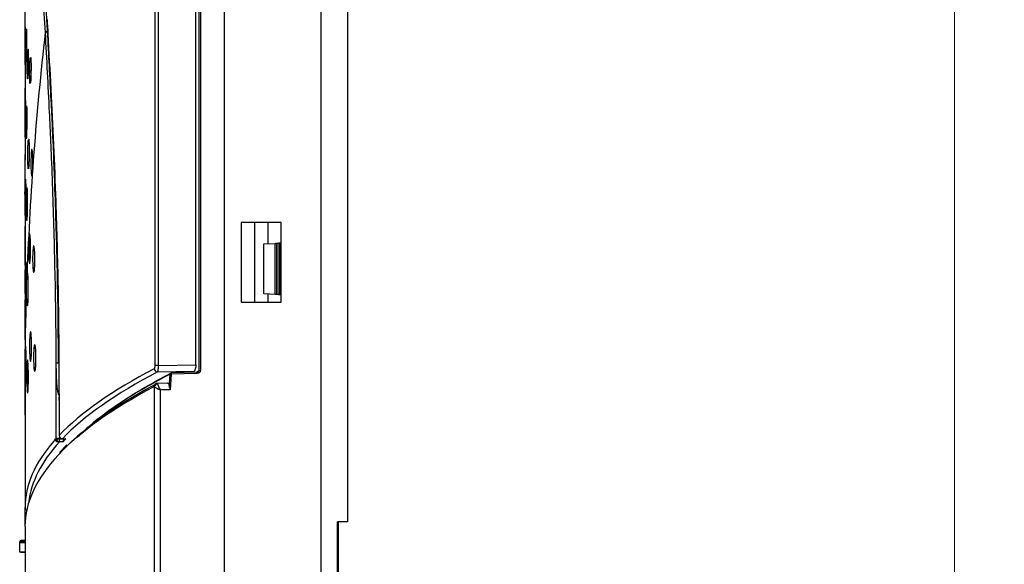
# Model space of a CAD drawing. Header units: millimetres. Extents: x 25 to 1935, y 715 to 2336.
# Tile 61 of 252: x 445 to 474, y 1004 to 1020. Entities that reach past the tile are written whole.
import ezdxf

# ---------------------------------------------------------------- set-up
doc = ezdxf.new("R2010")
doc.units = ezdxf.units.MM
doc.header["$LTSCALE"] = 2
doc.layers.get('0').update_dxf_attribs({"color": 2})
doc.styles.add('FS2312', font='simsun.ttf', dxfattribs={"width": 0.8})
doc.dimstyles.new('STANDARD$0', dxfattribs={"dimtxt": 3.5, "dimasz": 3, "dimexe": 1.5, "dimexo": 0.5, "dimgap": 1.5, "dimtad": 1, "dimdec": 1, "dimlfac": 5, "dimdsep": 46, "dimtxsty": 'FS2312', "dimblk1": 'OPEN', "dimblk2": 'OPEN', "dimsah": 1, "dimcen": 0, "dimclrd": 4, "dimclre": 4, "dimclrt": 4, "dimadec": 0, "dimazin": 0, "dimtfac": 1, "dimtdec": 1, "dimtmove": 1, "dimatfit": 0, "dimldrblk": 'OPEN', "dimfxl": 1, "dimtolj": 1, "dimtzin": 0, "dimlwd": 18, "dimlwe": 18, "dimarcsym": 1})

# ---------------------------------------------------------------- blocks, each defined once
blk = doc.blocks.new('_OPEN')
at = {"color": 0}
for p, q in [((-0.966, 0.259), (0, 0)), ((0, 0), (-1, 0)), ((0, 0), (-0.966, -0.259))]:
    blk.add_line(p, q, dxfattribs=at)
blk = doc.blocks.new('*D40')
at = {"color": 4, "lineweight": 18, "transparency": 16777216}
for p, q in [((455.156, 1038.811), (474.307, 1038.811)), ((472.807, 1035.811), (472.807, 871.811)), ((455.156, 868.811), (474.307, 868.811))]:
    blk.add_line(p, q, dxfattribs=at)
at = {"layer": 'Defpoints', "color": 0, "transparency": 16777216}
for p in [(454.656, 1038.811), (454.656, 868.811), (472.807, 868.811)]:
    blk.add_point(p, dxfattribs=at)
at = {"color": 4, "lineweight": 18, "transparency": 16777216, "xscale": 3, "yscale": 3, "zscale": 3}
for p, rotation in [((472.807, 1038.811), 90), ((472.807, 868.811), 270)]:
    blk.add_blockref('_OPEN', p, dxfattribs=dict(at, rotation=rotation))
at = {"color": 4, "transparency": 16777216, "insert": (469.557, 953.811), "char_height": 3.5, "attachment_point": 5, "rotation": 90, "style": 'FS2312'}
blk.add_mtext('\\A1;850', dxfattribs=at)

msp = doc.modelspace()

# ---------------------------------------------------------------- linework, layer by layer
at = {"color": 2, "linetype": 'Continuous', "lineweight": 30}
for p, q in [((450.856, 866.78), (450.856, 1040.841)), ((450.095, 1009.759), (450.095, 1040.778)), ((450.129, 1040.778), (450.129, 1009.759)), ((449.994, 1009.927), (449.994, 1036.791)), ((448.774, 1009.91), (448.774, 1036.188)), ((448.86, 1036.183), (448.86, 1009.91)), ((453.756, 1023.477), (453.756, 1000.911)), ((454.556, 1022.811), (454.556, 1005.211)), ((445.535, 1020.072), (445.534, 1020.065)), ((445.534, 1020.065), (445.535, 1020.054)), ((445.536, 1020.059), (445.535, 1020.054)), ((444.856, 1017.075), (444.856, 1018.02)), ((444.856, 1015.058), (444.856, 1016.082)), ((452.556, 1014.211), (451.356, 1014.211)), ((451.356, 1014.211), (451.356, 1011.811)), ((451.756, 1014.211), (451.756, 1011.811)), ((452.156, 1014.211), (452.156, 1013.567)), ((452.556, 1011.811), (452.556, 1014.211)), ((444.856, 1013.999), (444.857, 1014.091)), ((444.856, 1012.92), (444.856, 1013.999)), ((452.036, 1013.561), (452.378, 1013.579)), ((452.378, 1012.043), (452.378, 1013.579)), ((452.425, 1013.581), (452.425, 1012.041)), ((452.428, 1013.581), (452.425, 1013.581)), ((452.428, 1012.04), (452.428, 1013.581)), ((452.542, 1013.587), (452.488, 1013.585)), ((452.488, 1013.585), (452.488, 1012.037)), ((452.542, 1012.034), (452.542, 1013.587)), ((452.036, 1012.061), (452.036, 1013.561)), ((444.923, 1012.69), (444.927, 1012.691)), ((444.856, 1011.814), (444.857, 1011.88)), ((444.856, 1010.702), (444.856, 1011.814)), ((451.356, 1011.811), (452.556, 1011.811)), ((452.378, 1012.043), (452.036, 1012.061)), ((452.156, 1012.055), (452.156, 1011.811)), ((452.425, 1012.041), (452.428, 1012.04)), ((452.542, 1012.034), (452.488, 1012.037)), ((448.86, 1009.91), (448.774, 1009.91)), ((449.935, 1009.729), (448.84, 1009.712)), ((448.86, 1009.91), (449.994, 1009.927)), ((450.006, 1009.711), (450.095, 1009.759)), ((450.095, 1009.759), (450.129, 1009.759)), ((444.856, 1008.445), (444.856, 1009.573)), ((449.254, 1009.646), (449.225, 1009.18)), ((450.038, 1009.672), (449.254, 1009.646)), ((450.04, 1009.712), (449.256, 1009.686)), ((448.753, 898.36), (448.753, 1009.262)), ((449.143, 1009.378), (448.831, 1009.37)), ((449.225, 1009.18), (448.925, 1009.173)), ((448.925, 1009.173), (448.925, 898.449)), ((444.856, 1008.445), (444.856, 1005.642)), ((445.883, 1007.805), (445.881, 1007.805)), ((445.894, 1007.759), (445.894, 1007.712)), ((445.894, 1007.712), (445.946, 1007.712)), ((445.981, 1007.707), (445.977, 1007.705)), ((445.998, 1007.613), (446.079, 1007.703)), ((446.079, 1007.703), (446.076, 1007.703)), ((446.119, 1007.518), (445.889, 1007.289)), ((444.856, 1005.094), (444.856, 1005.642)), ((444.856, 1005.086), (444.856, 1005.094)), ((444.856, 1005.09), (444.856, 1005.094)), ((444.856, 1005.086), (444.856, 1005.084)), ((444.856, 1005.072), (444.856, 1005.086)), ((444.856, 1005.072), (444.856, 1000.353)), ((454.276, 1005.211), (454.256, 1005.211)), ((454.256, 1002.211), (454.256, 1005.211)), ((454.276, 1005.197), (454.256, 1005.197)), ((454.276, 1005.197), (454.276, 1005.211)), ((454.556, 1005.211), (454.276, 1005.211)), ((454.276, 1005.197), (454.276, 1001.211)), ((444.696, 1004.591), (444.696, 1004.611)), ((444.696, 1004.291), (444.696, 1004.591)), ((444.696, 1004.591), (444.856, 1004.591)), ((444.856, 1004.291), (444.696, 1004.291)), ((444.736, 1004.29), (444.73, 1004.291))]:
    msp.add_line(p, q, dxfattribs=at)
at = {"color": 2, "linetype": 'Continuous'}
for p, q in [((445.742, 1007.691), (445.801, 1007.627)), ((446.059, 1007.679), (445.742, 1007.691)), ((445.801, 1007.627), (446.011, 1007.627))]:
    msp.add_line(p, q, dxfattribs=at)
at = {"color": 2, "linetype": 'Continuous', "lineweight": 30, "flags": 128}
for points in [[(444.857, 1018.255), (444.857, 1018.259), (444.858, 1018.209), (444.858, 1018.097), (444.858, 1017.936), (444.858, 1017.744), (444.858, 1017.542), (444.857, 1017.354), (444.857, 1017.201), (444.856, 1017.099), (444.856, 1017.075), (444.856, 1017.075)], [(444.857, 1014.116), (444.857, 1014.118), (444.858, 1014.078), (444.858, 1013.975), (444.859, 1013.82), (444.859, 1013.632), (444.859, 1013.43), (444.858, 1013.239), (444.857, 1013.079), (444.857, 1012.969), (444.856, 1012.92), (444.856, 1012.92), (444.856, 1012.92)], [(452.378, 1013.579), (452.386, 1013.579), (452.394, 1013.58), (452.404, 1013.58), (452.414, 1013.581), (452.425, 1013.581)], [(452.428, 1013.581), (452.439, 1013.582), (452.449, 1013.583), (452.458, 1013.583), (452.467, 1013.583), (452.474, 1013.584), (452.48, 1013.584), (452.485, 1013.584), (452.488, 1013.585)], [(452.542, 1013.587), (452.547, 1013.588), (452.556, 1013.588), (452.556, 1013.588)], [(444.857, 1011.879), (444.857, 1011.879), (444.858, 1011.811), (444.859, 1011.684), (444.86, 1011.513), (444.86, 1011.316), (444.859, 1011.116), (444.859, 1010.936), (444.858, 1010.795), (444.857, 1010.709), (444.856, 1010.689), (444.856, 1010.702), (444.856, 1010.702)], [(452.425, 1012.041), (452.414, 1012.041), (452.404, 1012.042), (452.394, 1012.042), (452.386, 1012.043), (452.378, 1012.043)], [(452.488, 1012.037), (452.485, 1012.037), (452.48, 1012.038), (452.474, 1012.038), (452.467, 1012.038), (452.458, 1012.039), (452.449, 1012.039), (452.439, 1012.04), (452.428, 1012.04)], [(445.795, 1007.712), (445.795, 1008.131), (445.795, 1008.55), (445.795, 1008.97), (445.795, 1009.389), (445.795, 1009.974)], [(449.197, 1009.275), (449.201, 1009.355), (449.219, 1009.649)], [(445.878, 1008.951), (445.879, 1008.749), (445.881, 1007.805)], [(445.879, 1008.951), (445.88, 1008.782), (445.881, 1008.456), (445.882, 1008.131), (445.883, 1007.805)], [(445.981, 1007.707), (446.061, 1007.704), (446.079, 1007.703)], [(445.998, 1007.613), (445.946, 1007.613), (445.894, 1007.613)], [(444.879, 1004.614), (444.874, 1004.614), (444.814, 1004.613), (444.764, 1004.612), (444.727, 1004.612), (444.704, 1004.612), (444.696, 1004.611)], [(444.736, 1004.651), (444.743, 1004.652), (444.763, 1004.652), (444.796, 1004.652), (444.841, 1004.653), (444.856, 1004.653)], [(444.856, 1004.289), (444.841, 1004.289), (444.796, 1004.289), (444.763, 1004.29), (444.743, 1004.29), (444.736, 1004.29)]]:
    msp.add_lwpolyline(points, dxfattribs=at)
at = {"color": 2, "linetype": 'Continuous', "flags": 128}
msp.add_lwpolyline([(446.011, 1007.627), (446.038, 1007.656), (446.059, 1007.679)], dxfattribs=at)
at = {"color": 2, "linetype": 'Continuous', "lineweight": 30}
for centre, radius, start, end in [((445.524, 1019.887), 0.0598, 87.6847, 147.6834), ((446.114, 1019.976), 0.588, 182.8604, 183.4964), ((236.867, 1015.778), 207.99, 359.80201, 0.1301), ((452.246, 1006.245), 5.797, 86.9306, 87.0748), ((445.845, 1009.355), 0.622, 89.2096, 94.6742), ((448.848, 1009.815), 0.103, 182.5529, 265.2332), ((449.256, 1009.649), 0.037, 118.0476, 181.0812), ((449.428, 1012.621), 2.98, 265.9826, 266.6458), ((449.257, 1009.646), 0.04, 91.867, 117.2585), ((449.357, 1009.661), 0.105, 165.8564, 187.8902), ((450.142, 1009.686), 0.105, 165.8409, 187.8993), ((448.825, 1009.275), 0.0929, 118.6277, 184.2859), ((448.861, 1009.246), 0.11, 100.1456, 171.4602), ((448.822, 1009.279), 0.0885, 86.9957, 117.7093), ((445.881, 983.796), 23.916, 89.9674, 90.2049), ((445.897, 1007.715), 0.102, 181.9019, 268.2412), ((445.981, 1007.805), 0.1, 180.1639, 267.7969), ((445.985, 1007.809), 0.102, 181.9479, 268.1301), ((437.049, 1007.699), 8.845, 359.4457, 0.0847), ((444.955, 1005.643), 0.0984, 180.2069, 241.2656), ((444.736, 1004.611), 0.04, 90.8, 180)]:
    msp.add_arc(centre, radius, start, end, dxfattribs=at)
for centre, major_axis, ratio, start_param, end_param in [((518.856, 1005.642), (74, 0), 0.176089, 2.815975, 2.974856), ((518.856, 1005.541), (72.9, 0), 0.176327, 2.809698, 2.811505), ((518.856, 1005.544), (73.9, 0), 0.176327, 2.815975, 2.974856), ((518.856, 1005.727), (74, 0.676), 0.176074, 2.814877, 2.974995), ((518.855, 1005.825), (73.9, 0.676), 0.176313, 2.814873, 2.957158), ((448.942, 1009.173), (0.2, -0.097), 0.034394, 3.484293, 4.641868), ((448.942, 1009.173), (-0.103, 0.197), 0.06956, 0.377095, 1.53467), ((518.856, 1005.642), (74, 0), 0.176089, 2.982129, 2.988453), ((518.856, 1005.642), (74, 0), 0.176089, 2.988453, 3.141593), ((518.856, 1005.544), (73.9, 0), 0.176327, 2.982129, 3.122304), ((518.856, 1005.727), (74, 0.676), 0.176074, 2.974995, 3.139985)]:
    msp.add_ellipse(centre, major_axis=major_axis, ratio=ratio, start_param=start_param, end_param=end_param, dxfattribs=at)
for points, knots in [([(445.474, 1019.919), (445.42, 1020.676), (445.387, 1021.45), (445.346, 1022.596), (445.334, 1022.976), (445.318, 1023.537), (445.313, 1023.723), (445.304, 1024.09), (445.3, 1024.272), (445.288, 1024.811), (445.281, 1025.162), (445.27, 1025.85), (445.265, 1026.187), (445.258, 1026.849), (445.255, 1027.173), (445.251, 1027.811), (445.25, 1028.125), (445.251, 1029.049), (445.254, 1029.64), (445.264, 1030.471), (445.268, 1030.738), (445.278, 1031.251), (445.283, 1031.495), (445.297, 1031.96), (445.304, 1032.181), (445.323, 1032.608), (445.335, 1032.815), (445.374, 1033.425), (445.408, 1033.82), (445.46, 1034.241)], [0, 0, 0, 0, 0.125, 0.125, 0.1875, 0.1875, 0.21875, 0.21875, 0.25, 0.25, 0.3125, 0.3125, 0.375, 0.375, 0.4375, 0.4375, 0.5, 0.5, 0.625, 0.625, 0.6875, 0.6875, 0.75, 0.75, 0.8125, 0.8125, 0.875, 0.875, 1, 1, 1, 1]), ([(445.401, 1022.712), (445.415, 1022.283), (445.436, 1021.601), (445.475, 1020.786), (445.503, 1020.294), (445.519, 1020.058), (445.527, 1019.947)], [0, 0, 0, 0, 0.466856, 0.741718, 0.879051, 1, 1, 1, 1]), ([(444.856, 1019.776), (444.856, 1019.815), (444.856, 1019.894), (444.856, 1020.011), (444.856, 1020.126), (444.856, 1020.24), (444.856, 1020.354), (444.856, 1020.466), (444.856, 1020.539), (444.856, 1020.576)], [0, 0, 0, 0, 0.142895, 0.285752, 0.428586, 0.571414, 0.714248, 0.857105, 1, 1, 1, 1]), ([(445.518, 1020.301), (445.52, 1020.267), (445.526, 1020.188), (445.531, 1020.109), (445.535, 1020.065)], [0, 0, 0, 0, 0.436026, 1, 1, 1, 1]), ([(444.856, 1019.776), (444.856, 1019.832), (444.856, 1019.943), (444.857, 1020.055), (444.857, 1020.077), (444.857, 1020.088)], [0, 0, 0, 0, 0.333336, 0.666667, 1, 1, 1, 1]), ([(444.857, 1020.084), (444.858, 1020.081), (444.858, 1020.076), (444.858, 1019.987), (444.858, 1019.843), (444.858, 1019.658), (444.858, 1019.454), (444.857, 1019.254), (444.857, 1019.081), (444.856, 1018.975), (444.856, 1018.938), (444.856, 1018.926)], [0, 0, 0, 0, 0.099859, 0.220951, 0.342043, 0.463134, 0.584224, 0.705317, 0.826409, 0.947502, 1, 1, 1, 1]), ([(444.862, 1018.954), (444.862, 1018.961), (444.862, 1018.978), (444.861, 1019.033), (444.861, 1019.069), (444.861, 1019.158), (444.861, 1019.208), (444.861, 1019.321), (444.861, 1019.38), (444.862, 1019.504), (444.862, 1019.566), (444.863, 1019.687), (444.863, 1019.744), (444.864, 1019.849), (444.865, 1019.895), (444.866, 1019.972), (444.867, 1020.001), (444.868, 1020.021)], [0, 0, 0, 0, 0.125, 0.125, 0.25, 0.25, 0.375, 0.375, 0.5, 0.5, 0.625, 0.625, 0.75, 0.75, 0.875, 0.875, 1, 1, 1, 1]), ([(444.87, 1020.049), (444.87, 1020.049), (444.87, 1020.06), (444.871, 1020.023), (444.872, 1019.935), (444.873, 1019.792), (444.872, 1019.639), (444.872, 1019.539), (444.871, 1019.5)], [0, 0, 0, 0, 0.0068416, 0.2215641, 0.4362778, 0.650975, 0.8656577, 1, 1, 1, 1]), ([(444.886, 1019.023), (444.885, 1019.035), (444.883, 1019.059), (444.882, 1019.162), (444.882, 1019.302), (444.883, 1019.467), (444.884, 1019.637), (444.887, 1019.794), (444.89, 1019.924), (444.893, 1019.97), (444.894, 1019.994)], [0, 0, 0, 0, 0.125025, 0.25003, 0.375009, 0.499984, 0.624964, 0.749955, 0.874966, 1, 1, 1, 1]), ([(444.897, 1020.019), (444.897, 1020.019), (444.898, 1020.029), (444.9, 1019.995), (444.902, 1019.915), (444.903, 1019.785), (444.903, 1019.646), (444.902, 1019.555), (444.902, 1019.52)], [0, 0, 0, 0, 0.006894, 0.221671, 0.436415, 0.651102, 0.865749, 1, 1, 1, 1]), ([(445.527, 1019.941), (445.513, 1019.94), (445.501, 1019.937), (445.481, 1019.93), (445.475, 1019.925), (445.473, 1019.92)], [0, 0, 0, 0, 0.5, 0.5, 1, 1, 1, 1]), ([(445.795, 1009.974), (445.792, 1010.402), (445.79, 1010.829), (445.781, 1011.681), (445.774, 1012.106), (445.756, 1012.953), (445.746, 1013.375), (445.723, 1014.217), (445.71, 1014.636), (445.682, 1015.47), (445.667, 1015.885), (445.642, 1016.502), (445.633, 1016.707), (445.615, 1017.115), (445.605, 1017.317), (445.555, 1018.326), (445.511, 1019.118), (445.473, 1019.92)], [0, 0, 0, 0, 0.125, 0.125, 0.25, 0.25, 0.375, 0.375, 0.5, 0.5, 0.625, 0.625, 0.6875, 0.6875, 0.75, 0.75, 1, 1, 1, 1]), ([(445.527, 1019.941), (445.562, 1019.256), (445.611, 1018.308), (445.667, 1017.215), (445.71, 1016.268), (445.747, 1015.306), (445.777, 1014.335), (445.805, 1013.36), (445.836, 1012.099), (445.849, 1010.825), (445.853, 1010.118), (445.854, 1009.976)], [0, 0, 0, 0, 0.214148, 0.29686, 0.338241, 0.503771, 0.586439, 0.627757, 0.793233, 0.958723, 1, 1, 1, 1]), ([(445.535, 1020.072), (445.535, 1020.07), (445.535, 1020.068), (445.535, 1020.066), (445.536, 1020.064), (445.536, 1020.061), (445.536, 1020.059)], [0, 0, 0, 0, 0.00003284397, 0.00003284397, 0.00003284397, 0.00007090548, 0.00007090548, 0.00007090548, 0.00007090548]), ([(445.536, 1020.059), (445.539, 1019.998), (445.569, 1019.384), (445.631, 1018.22), (445.715, 1016.549), (445.778, 1014.984), (445.82, 1013.542), (445.852, 1012.24), (445.869, 1010.926), (445.874, 1009.83), (445.878, 1009.171), (445.879, 1008.951)], [0, 0, 0, 0, 0.0171891, 0.1718565, 0.3265037, 0.4808484, 0.5962369, 0.7116078, 0.8268581, 0.9421738, 1, 1, 1, 1]), ([(444.871, 1019.5), (444.871, 1019.438), (444.87, 1019.315), (444.868, 1019.15), (444.866, 1019.026), (444.864, 1018.957), (444.863, 1018.957), (444.863, 1018.957)], [0, 0, 0, 0, 0.214754, 0.429503, 0.64426, 0.859018, 1, 1, 1, 1]), ([(444.902, 1019.52), (444.901, 1019.464), (444.899, 1019.351), (444.896, 1019.201), (444.892, 1019.089), (444.889, 1019.026), (444.888, 1019.026), (444.887, 1019.026)], [0, 0, 0, 0, 0.214738, 0.429472, 0.644241, 0.859044, 1, 1, 1, 1]), ([(444.933, 1018.525), (444.931, 1018.536), (444.929, 1018.558), (444.926, 1018.651), (444.925, 1018.776), (444.925, 1018.924), (444.927, 1019.078), (444.931, 1019.219), (444.935, 1019.336), (444.939, 1019.378), (444.941, 1019.399)], [0, 0, 0, 0, 0.1251059, 0.2501477, 0.3751176, 0.5000497, 0.6249666, 0.7499212, 0.8749267, 1, 1, 1, 1]), ([(444.946, 1019.422), (444.946, 1019.422), (444.947, 1019.43), (444.951, 1019.4), (444.954, 1019.328), (444.956, 1019.211), (444.956, 1019.086), (444.956, 1019.004), (444.955, 1018.972)], [0, 0, 0, 0, 0.006847, 0.221759, 0.436597, 0.651311, 0.8659, 1, 1, 1, 1]), ([(444.955, 1018.972), (444.955, 1018.922), (444.953, 1018.821), (444.948, 1018.686), (444.943, 1018.585), (444.938, 1018.528), (444.936, 1018.528), (444.935, 1018.528)], [0, 0, 0, 0, 0.214648, 0.429289, 0.64404, 0.858916, 1, 1, 1, 1]), ([(445.009, 1018.381), (445.007, 1018.391), (445.002, 1018.41), (444.998, 1018.492), (444.996, 1018.604), (444.996, 1018.736), (444.998, 1018.872), (445.002, 1018.998), (445.007, 1019.101), (445.012, 1019.139), (445.014, 1019.157)], [0, 0, 0, 0, 0.125275, 0.250429, 0.375416, 0.500274, 0.625077, 0.749925, 0.87489, 1, 1, 1, 1]), ([(445.021, 1019.178), (445.021, 1019.178), (445.023, 1019.186), (445.028, 1019.158), (445.033, 1019.095), (445.037, 1018.99), (445.038, 1018.879), (445.037, 1018.806), (445.037, 1018.778)], [0, 0, 0, 0, 0.006567, 0.221725, 0.436794, 0.651619, 0.866133, 1, 1, 1, 1]), ([(445.037, 1018.778), (445.036, 1018.734), (445.035, 1018.644), (445.03, 1018.524), (445.023, 1018.434), (445.017, 1018.383), (445.013, 1018.383), (445.011, 1018.384)], [0, 0, 0, 0, 0.214437, 0.428864, 0.643509, 0.858467, 1, 1, 1, 1]), ([(444.856, 1018.02), (444.856, 1018.075), (444.856, 1018.121), (444.857, 1018.197), (444.857, 1018.225), (444.857, 1018.242)], [0, 0, 0, 0, 0.5, 0.5, 1, 1, 1, 1]), ([(444.864, 1016.774), (444.863, 1016.782), (444.863, 1016.799), (444.862, 1016.854), (444.862, 1016.889), (444.861, 1016.978), (444.861, 1017.029), (444.861, 1017.142), (444.861, 1017.201), (444.862, 1017.325), (444.862, 1017.386), (444.863, 1017.508), (444.863, 1017.565), (444.864, 1017.67), (444.865, 1017.715), (444.866, 1017.792), (444.867, 1017.822), (444.868, 1017.842)], [0, 0, 0, 0, 0.125, 0.125, 0.25, 0.25, 0.375, 0.375, 0.5, 0.5, 0.625, 0.625, 0.75, 0.75, 0.875, 0.875, 1, 1, 1, 1]), ([(444.87, 1017.87), (444.87, 1017.87), (444.871, 1017.88), (444.872, 1017.843), (444.874, 1017.756), (444.874, 1017.612), (444.874, 1017.459), (444.874, 1017.359), (444.874, 1017.321)], [0, 0, 0, 0, 0.006821, 0.221555, 0.436275, 0.650978, 0.865666, 1, 1, 1, 1]), ([(444.901, 1017.718), (444.901, 1017.718), (444.903, 1017.728), (444.905, 1017.694), (444.908, 1017.614), (444.91, 1017.484), (444.911, 1017.345), (444.91, 1017.254), (444.91, 1017.219)], [0, 0, 0, 0, 0.00681, 0.221618, 0.4364, 0.651118, 0.865767, 1, 1, 1, 1]), ([(444.892, 1016.722), (444.891, 1016.729), (444.89, 1016.745), (444.888, 1016.794), (444.887, 1016.827), (444.886, 1016.908), (444.886, 1016.953), (444.886, 1017.056), (444.886, 1017.11), (444.886, 1017.223), (444.887, 1017.279), (444.888, 1017.389), (444.889, 1017.441), (444.891, 1017.536), (444.892, 1017.578), (444.895, 1017.648), (444.896, 1017.674), (444.897, 1017.692)], [0, 0, 0, 0, 0.125, 0.125, 0.25, 0.25, 0.375, 0.375, 0.5, 0.5, 0.625, 0.625, 0.75, 0.75, 0.875, 0.875, 1, 1, 1, 1]), ([(444.874, 1017.321), (444.873, 1017.259), (444.872, 1017.135), (444.87, 1016.97), (444.868, 1016.847), (444.866, 1016.777), (444.865, 1016.778), (444.864, 1016.778)], [0, 0, 0, 0, 0.214743, 0.429481, 0.644233, 0.858997, 1, 1, 1, 1]), ([(444.91, 1017.219), (444.909, 1017.163), (444.908, 1017.05), (444.904, 1016.9), (444.9, 1016.788), (444.896, 1016.725), (444.894, 1016.725), (444.893, 1016.725)], [0, 0, 0, 0, 0.214684, 0.429374, 0.644118, 0.858928, 1, 1, 1, 1]), ([(444.955, 1015.822), (444.953, 1015.833), (444.949, 1015.854), (444.944, 1015.947), (444.941, 1016.072), (444.941, 1016.221), (444.942, 1016.374), (444.946, 1016.515), (444.951, 1016.632), (444.955, 1016.674), (444.957, 1016.695)], [0, 0, 0, 0, 0.125213, 0.250342, 0.375355, 0.500261, 0.625123, 0.75, 0.874955, 1, 1, 1, 1]), ([(444.964, 1016.718), (444.964, 1016.718), (444.966, 1016.727), (444.97, 1016.696), (444.976, 1016.625), (444.98, 1016.507), (444.982, 1016.382), (444.982, 1016.3), (444.981, 1016.269)], [0, 0, 0, 0, 0.0064713, 0.2214937, 0.4364869, 0.6513299, 0.8659396, 1, 1, 1, 1]), ([(444.856, 1016.082), (444.856, 1016.125), (444.856, 1016.213), (444.857, 1016.24), (444.857, 1016.254)], [0, 0, 0, 0, 0.500004, 1, 1, 1, 1]), ([(444.981, 1016.269), (444.981, 1016.218), (444.98, 1016.117), (444.975, 1015.982), (444.969, 1015.881), (444.962, 1015.824), (444.959, 1015.824), (444.957, 1015.824)], [0, 0, 0, 0, 0.2144634, 0.4289258, 0.6435431, 0.8584227, 1, 1, 1, 1]), ([(445.091, 1016.005), (445.091, 1015.978), (445.091, 1015.952), (445.09, 1015.901), (445.089, 1015.876), (445.088, 1015.827), (445.087, 1015.804), (445.084, 1015.761), (445.083, 1015.74), (445.079, 1015.685), (445.075, 1015.655), (445.068, 1015.615), (445.064, 1015.605), (445.058, 1015.605), (445.056, 1015.607), (445.053, 1015.617), (445.051, 1015.625), (445.048, 1015.645), (445.046, 1015.657), (445.043, 1015.686), (445.042, 1015.703), (445.039, 1015.74), (445.038, 1015.76), (445.036, 1015.804), (445.036, 1015.827), (445.035, 1015.876), (445.034, 1015.9), (445.034, 1015.952), (445.034, 1015.978), (445.034, 1016.057), (445.035, 1016.109), (445.038, 1016.206), (445.04, 1016.25), (445.044, 1016.306), (445.045, 1016.323), (445.048, 1016.352), (445.05, 1016.364), (445.053, 1016.384), (445.055, 1016.392), (445.059, 1016.402), (445.06, 1016.405), (445.064, 1016.405), (445.066, 1016.402), (445.069, 1016.392), (445.071, 1016.384), (445.075, 1016.364), (445.076, 1016.352), (445.079, 1016.323), (445.081, 1016.306), (445.084, 1016.269), (445.085, 1016.249), (445.087, 1016.206), (445.088, 1016.182), (445.09, 1016.11), (445.091, 1016.058), (445.091, 1016.005)], [0, 0, 0, 0, 0.03125, 0.03125, 0.0625, 0.0625, 0.09375, 0.09375, 0.125, 0.125, 0.1875, 0.1875, 0.25, 0.25, 0.28125, 0.28125, 0.3125, 0.3125, 0.34375, 0.34375, 0.375, 0.375, 0.40625, 0.40625, 0.4375, 0.4375, 0.46875, 0.46875, 0.5, 0.5, 0.5625, 0.5625, 0.625, 0.625, 0.65625, 0.65625, 0.6875, 0.6875, 0.71875, 0.71875, 0.75, 0.75, 0.78125, 0.78125, 0.8125, 0.8125, 0.84375, 0.84375, 0.875, 0.875, 0.90625, 0.90625, 0.9375, 0.9375, 1, 1, 1, 1]), ([(444.866, 1014.416), (444.865, 1014.429), (444.864, 1014.456), (444.863, 1014.569), (444.862, 1014.722), (444.862, 1014.904), (444.863, 1015.092), (444.864, 1015.264), (444.866, 1015.407), (444.868, 1015.458), (444.869, 1015.483)], [0, 0, 0, 0, 0.125015, 0.250021, 0.375019, 0.500013, 0.625004, 0.749996, 0.874995, 1, 1, 1, 1]), ([(444.871, 1015.512), (444.871, 1015.512), (444.872, 1015.522), (444.874, 1015.485), (444.876, 1015.398), (444.878, 1015.254), (444.878, 1015.101), (444.878, 1015.001), (444.878, 1014.962)], [0, 0, 0, 0, 0.006786, 0.221526, 0.436264, 0.65098, 0.865665, 1, 1, 1, 1]), ([(444.903, 1014.266), (444.901, 1014.273), (444.899, 1014.288), (444.897, 1014.338), (444.896, 1014.371), (444.894, 1014.451), (444.893, 1014.497), (444.892, 1014.6), (444.892, 1014.654), (444.892, 1014.767), (444.893, 1014.823), (444.894, 1014.933), (444.895, 1014.985), (444.897, 1015.08), (444.898, 1015.122), (444.901, 1015.192), (444.903, 1015.218), (444.904, 1015.236)], [0, 0, 0, 0, 0.125, 0.125, 0.25, 0.25, 0.375, 0.375, 0.5, 0.5, 0.625, 0.625, 0.75, 0.75, 0.875, 0.875, 1, 1, 1, 1]), ([(444.909, 1015.262), (444.909, 1015.262), (444.911, 1015.272), (444.915, 1015.238), (444.919, 1015.158), (444.923, 1015.028), (444.924, 1014.889), (444.924, 1014.798), (444.924, 1014.763)], [0, 0, 0, 0, 0.006625, 0.221482, 0.436337, 0.651115, 0.865777, 1, 1, 1, 1]), ([(444.878, 1014.962), (444.877, 1014.901), (444.877, 1014.777), (444.874, 1014.612), (444.871, 1014.489), (444.869, 1014.419), (444.868, 1014.419), (444.867, 1014.42)], [0, 0, 0, 0, 0.214716, 0.429439, 0.644184, 0.858951, 1, 1, 1, 1]), ([(444.924, 1014.763), (444.923, 1014.707), (444.922, 1014.594), (444.919, 1014.444), (444.914, 1014.332), (444.909, 1014.269), (444.906, 1014.269), (444.904, 1014.269)], [0, 0, 0, 0, 0.214599, 0.429193, 0.643873, 0.858694, 1, 1, 1, 1]), ([(445.024, 1013.417), (445.024, 1013.387), (445.024, 1013.358), (445.023, 1013.3), (445.022, 1013.272), (445.021, 1013.217), (445.02, 1013.191), (445.018, 1013.142), (445.017, 1013.119), (445.012, 1013.057), (445.009, 1013.024), (445.002, 1012.979), (444.999, 1012.967), (444.993, 1012.967), (444.991, 1012.97), (444.988, 1012.981), (444.986, 1012.99), (444.983, 1013.012), (444.982, 1013.026), (444.979, 1013.059), (444.977, 1013.077), (444.975, 1013.119), (444.974, 1013.142), (444.972, 1013.191), (444.971, 1013.217), (444.97, 1013.272), (444.97, 1013.3), (444.969, 1013.357), (444.969, 1013.387), (444.969, 1013.446), (444.969, 1013.475), (444.97, 1013.533), (444.97, 1013.562), (444.972, 1013.643), (444.974, 1013.693), (444.977, 1013.756), (444.979, 1013.775), (444.982, 1013.807), (444.983, 1013.821), (444.986, 1013.844), (444.988, 1013.852), (444.991, 1013.864), (444.993, 1013.867), (444.997, 1013.867), (444.999, 1013.864), (445.002, 1013.853), (445.004, 1013.844), (445.007, 1013.822), (445.009, 1013.808), (445.012, 1013.775), (445.014, 1013.756), (445.017, 1013.715), (445.018, 1013.692), (445.02, 1013.643), (445.021, 1013.617), (445.023, 1013.536), (445.024, 1013.476), (445.024, 1013.417)], [0, 0, 0, 0, 0.03125, 0.03125, 0.0625, 0.0625, 0.09375, 0.09375, 0.125, 0.125, 0.1875, 0.1875, 0.25, 0.25, 0.28125, 0.28125, 0.3125, 0.3125, 0.34375, 0.34375, 0.375, 0.375, 0.40625, 0.40625, 0.4375, 0.4375, 0.46875, 0.46875, 0.5, 0.5, 0.53125, 0.53125, 0.5625, 0.5625, 0.625, 0.625, 0.65625, 0.65625, 0.6875, 0.6875, 0.71875, 0.71875, 0.75, 0.75, 0.78125, 0.78125, 0.8125, 0.8125, 0.84375, 0.84375, 0.875, 0.875, 0.90625, 0.90625, 0.9375, 0.9375, 1, 1, 1, 1]), ([(445.153, 1013.106), (445.153, 1013.061), (445.152, 1012.972), (445.146, 1012.852), (445.137, 1012.761), (445.126, 1012.709), (445.115, 1012.701), (445.104, 1012.739), (445.095, 1012.819), (445.088, 1012.931), (445.085, 1013.063), (445.086, 1013.2), (445.09, 1013.325), (445.098, 1013.426), (445.107, 1013.492), (445.119, 1013.514), (445.13, 1013.49), (445.141, 1013.422), (445.149, 1013.318), (445.153, 1013.207), (445.153, 1013.134), (445.153, 1013.106)], [0, 0, 0, 0, 0.053437, 0.10687, 0.160402, 0.214137, 0.268043, 0.322014, 0.375926, 0.429689, 0.48328, 0.536747, 0.59018, 0.643678, 0.69732, 0.751133, 0.805076, 0.859043, 0.912903, 0.966574, 1, 1, 1, 1]), ([(444.87, 1011.93), (444.869, 1011.943), (444.867, 1011.97), (444.865, 1012.083), (444.864, 1012.236), (444.864, 1012.417), (444.864, 1012.605), (444.866, 1012.778), (444.868, 1012.92), (444.87, 1012.972), (444.87, 1012.997)], [0, 0, 0, 0, 0.1250367, 0.2500515, 0.3750518, 0.5000392, 0.6250216, 0.7500073, 0.8749961, 1, 1, 1, 1]), ([(444.874, 1013.025), (444.874, 1013.026), (444.875, 1013.036), (444.877, 1012.999), (444.881, 1012.911), (444.883, 1012.768), (444.885, 1012.615), (444.885, 1012.515), (444.885, 1012.476)], [0, 0, 0, 0, 0.006708, 0.221456, 0.436214, 0.650956, 0.865658, 1, 1, 1, 1]), ([(444.904, 1012.049), (444.904, 1012.083), (444.904, 1012.117), (444.903, 1012.187), (444.903, 1012.222), (444.904, 1012.292), (444.904, 1012.326), (444.905, 1012.393), (444.905, 1012.425), (444.907, 1012.484), (444.908, 1012.513), (444.909, 1012.564), (444.91, 1012.587), (444.913, 1012.627), (444.914, 1012.645), (444.916, 1012.672), (444.918, 1012.682), (444.919, 1012.689)], [0, 0, 0, 0, 0.125, 0.125, 0.25, 0.25, 0.375, 0.375, 0.5, 0.5, 0.625, 0.625, 0.75, 0.75, 0.875, 0.875, 1, 1, 1, 1]), ([(444.926, 1012.691), (444.928, 1012.685), (444.931, 1012.666), (444.937, 1012.592), (444.942, 1012.464), (444.945, 1012.324), (444.946, 1012.177), (444.945, 1012.03), (444.941, 1011.88), (444.935, 1011.766), (444.928, 1011.701), (444.92, 1011.692), (444.914, 1011.74), (444.908, 1011.84), (444.905, 1011.953), (444.904, 1012.027), (444.904, 1012.049)], [0, 0, 0, 0, 0.042286, 0.121915, 0.201512, 0.281033, 0.330739, 0.410152, 0.489566, 0.569025, 0.648573, 0.728185, 0.807812, 0.887402, 0.966938, 1, 1, 1, 1]), ([(444.885, 1012.476), (444.884, 1012.414), (444.884, 1012.291), (444.881, 1012.126), (444.878, 1012.003), (444.874, 1011.933), (444.872, 1011.933), (444.872, 1011.933)], [0, 0, 0, 0, 0.214676, 0.429351, 0.644068, 0.858839, 1, 1, 1, 1]), ([(445.054, 1010.475), (445.053, 1010.425), (445.052, 1010.324), (445.047, 1010.189), (445.039, 1010.087), (445.029, 1010.028), (445.018, 1010.02), (445.009, 1010.063), (445.001, 1010.152), (444.995, 1010.279), (444.993, 1010.427), (444.993, 1010.58), (444.997, 1010.722), (445.004, 1010.836), (445.012, 1010.909), (445.022, 1010.934), (445.033, 1010.907), (445.042, 1010.83), (445.049, 1010.714), (445.053, 1010.589), (445.053, 1010.507), (445.054, 1010.475)], [0, 0, 0, 0, 0.053524, 0.107046, 0.160636, 0.214359, 0.26819, 0.322059, 0.375884, 0.429613, 0.483238, 0.53679, 0.590324, 0.643893, 0.69755, 0.751311, 0.805156, 0.859022, 0.912826, 0.966507, 1, 1, 1, 1]), ([(444.893, 1009.915), (444.893, 1009.879), (444.893, 1009.843), (444.892, 1009.773), (444.892, 1009.738), (444.891, 1009.672), (444.891, 1009.64), (444.889, 1009.58), (444.889, 1009.552), (444.887, 1009.501), (444.886, 1009.478), (444.885, 1009.438), (444.884, 1009.421), (444.882, 1009.394), (444.881, 1009.383), (444.879, 1009.369), (444.879, 1009.366), (444.877, 1009.365), (444.876, 1009.369), (444.874, 1009.383), (444.874, 1009.393), (444.872, 1009.421), (444.872, 1009.438), (444.87, 1009.478), (444.87, 1009.501), (444.869, 1009.552), (444.868, 1009.58), (444.868, 1009.639), (444.867, 1009.672), (444.867, 1009.738), (444.867, 1009.772), (444.867, 1009.843), (444.866, 1009.879), (444.866, 1009.951), (444.867, 1009.987), (444.867, 1010.058), (444.867, 1010.093), (444.867, 1010.159), (444.868, 1010.191), (444.868, 1010.251), (444.869, 1010.279), (444.87, 1010.329), (444.87, 1010.353), (444.872, 1010.393), (444.872, 1010.41), (444.874, 1010.437), (444.874, 1010.448), (444.876, 1010.462), (444.877, 1010.465), (444.878, 1010.466), (444.879, 1010.462), (444.881, 1010.448), (444.882, 1010.438), (444.884, 1010.41), (444.885, 1010.393), (444.886, 1010.353), (444.887, 1010.33), (444.889, 1010.279), (444.889, 1010.252), (444.891, 1010.192), (444.891, 1010.16), (444.892, 1010.06), (444.893, 1009.988), (444.893, 1009.915)], [0, 0, 0, 0, 0.03125, 0.03125, 0.0625, 0.0625, 0.09375, 0.09375, 0.125, 0.125, 0.15625, 0.15625, 0.1875, 0.1875, 0.21875, 0.21875, 0.25, 0.25, 0.28125, 0.28125, 0.3125, 0.3125, 0.34375, 0.34375, 0.375, 0.375, 0.40625, 0.40625, 0.4375, 0.4375, 0.46875, 0.46875, 0.5, 0.5, 0.53125, 0.53125, 0.5625, 0.5625, 0.59375, 0.59375, 0.625, 0.625, 0.65625, 0.65625, 0.6875, 0.6875, 0.71875, 0.71875, 0.75, 0.75, 0.78125, 0.78125, 0.8125, 0.8125, 0.84375, 0.84375, 0.875, 0.875, 0.90625, 0.90625, 0.9375, 0.9375, 1, 1, 1, 1]), ([(445.186, 1010.134), (445.186, 1010.108), (445.185, 1010.082), (445.184, 1010.031), (445.184, 1010.005), (445.182, 1009.957), (445.181, 1009.934), (445.178, 1009.89), (445.176, 1009.87), (445.171, 1009.814), (445.167, 1009.785), (445.158, 1009.745), (445.153, 1009.734), (445.146, 1009.734), (445.144, 1009.737), (445.14, 1009.747), (445.137, 1009.755), (445.133, 1009.775), (445.131, 1009.787), (445.127, 1009.816), (445.126, 1009.832), (445.123, 1009.87), (445.121, 1009.89), (445.119, 1009.933), (445.118, 1009.957), (445.116, 1010.005), (445.115, 1010.03), (445.114, 1010.082), (445.114, 1010.108), (445.114, 1010.187), (445.115, 1010.239), (445.118, 1010.336), (445.121, 1010.38), (445.126, 1010.436), (445.127, 1010.453), (445.131, 1010.482), (445.133, 1010.494), (445.137, 1010.514), (445.14, 1010.522), (445.144, 1010.532), (445.146, 1010.534), (445.151, 1010.534), (445.153, 1010.532), (445.158, 1010.522), (445.16, 1010.514), (445.165, 1010.494), (445.167, 1010.482), (445.171, 1010.453), (445.173, 1010.436), (445.176, 1010.399), (445.178, 1010.379), (445.18, 1010.336), (445.182, 1010.312), (445.184, 1010.24), (445.186, 1010.187), (445.186, 1010.134)], [0, 0, 0, 0, 0.03125, 0.03125, 0.0625, 0.0625, 0.09375, 0.09375, 0.125, 0.125, 0.1875, 0.1875, 0.25, 0.25, 0.28125, 0.28125, 0.3125, 0.3125, 0.34375, 0.34375, 0.375, 0.375, 0.40625, 0.40625, 0.4375, 0.4375, 0.46875, 0.46875, 0.5, 0.5, 0.5625, 0.5625, 0.625, 0.625, 0.65625, 0.65625, 0.6875, 0.6875, 0.71875, 0.71875, 0.75, 0.75, 0.78125, 0.78125, 0.8125, 0.8125, 0.84375, 0.84375, 0.875, 0.875, 0.90625, 0.90625, 0.9375, 0.9375, 1, 1, 1, 1]), ([(444.959, 1009.574), (444.958, 1009.518), (444.958, 1009.405), (444.953, 1009.256), (444.947, 1009.142), (444.939, 1009.077), (444.931, 1009.067), (444.924, 1009.115), (444.918, 1009.215), (444.914, 1009.355), (444.913, 1009.52), (444.913, 1009.691), (444.916, 1009.848), (444.92, 1009.975), (444.927, 1010.056), (444.934, 1010.083), (444.942, 1010.053), (444.95, 1009.968), (444.955, 1009.839), (444.958, 1009.7), (444.959, 1009.609), (444.959, 1009.574)], [0, 0, 0, 0, 0.053607, 0.107213, 0.160854, 0.214565, 0.268327, 0.322099, 0.375846, 0.429548, 0.483207, 0.536835, 0.590455, 0.64409, 0.69776, 0.751477, 0.805235, 0.859009, 0.912759, 0.966448, 1, 1, 1, 1]), ([(445.894, 1009.004), (445.893, 1009.004), (445.892, 1009.004), (445.89, 1009.005), (445.886, 1009.007), (445.876, 1009.017), (445.856, 1009.063), (445.822, 1009.251), (445.803, 1009.565), (445.798, 1009.842), (445.795, 1009.974)], [0, 0, 0, 0, 0.001626, 0.003513, 0.006423, 0.015902, 0.046168, 0.158027, 0.596066, 1, 1, 1, 1]), ([(448.745, 1009.811), (448.753, 1009.815), (448.76, 1009.826), (448.771, 1009.862), (448.774, 1009.885), (448.774, 1009.91)], [0, 0, 0, 0, 0.5, 0.5, 1, 1, 1, 1]), ([(448.86, 1009.91), (448.86, 1009.889), (448.859, 1009.844), (448.855, 1009.782), (448.849, 1009.732), (448.843, 1009.719), (448.84, 1009.712)], [0, 0, 0, 0, 0.222644, 0.476768, 0.741018, 1, 1, 1, 1]), ([(449.994, 1009.927), (449.994, 1009.903), (449.992, 1009.879), (449.986, 1009.834), (449.982, 1009.813), (449.965, 1009.76), (449.95, 1009.737), (449.935, 1009.729)], [0, 0, 0, 0, 0.25, 0.25, 0.5, 0.5, 1, 1, 1, 1]), ([(450.129, 1009.759), (450.128, 1009.75), (450.126, 1009.732), (450.112, 1009.708), (450.091, 1009.688), (450.065, 1009.675), (450.046, 1009.673), (450.038, 1009.672)], [0, 0, 0, 0, 0.1950401, 0.3894494, 0.5986056, 0.8268154, 1, 1, 1, 1]), ([(450.064, 1009.719), (450.066, 1009.72), (450.074, 1009.723), (450.083, 1009.732), (450.092, 1009.745), (450.094, 1009.755), (450.095, 1009.759)], [0, 0, 0, 0, 0.14705, 0.462523, 0.740641, 1, 1, 1, 1]), ([(444.856, 1009.573), (444.856, 1009.59), (444.856, 1009.625), (444.857, 1009.598), (444.858, 1009.559), (444.858, 1009.547)], [0, 0, 0, 0, 0.409665, 0.819326, 1, 1, 1, 1]), ([(444.858, 1009.547), (444.858, 1009.526), (444.859, 1009.472), (444.86, 1009.336), (444.861, 1009.147), (444.861, 1008.942), (444.86, 1008.744), (444.859, 1008.577), (444.858, 1008.459), (444.857, 1008.403), (444.856, 1008.412), (444.856, 1008.439), (444.856, 1008.445)], [0, 0, 0, 0, 0.068971, 0.180765, 0.29256, 0.40435, 0.516137, 0.627925, 0.739717, 0.851514, 0.963308, 1, 1, 1, 1]), ([(446.428, 1007.752), (446.616, 1007.928), (447.001, 1008.288), (447.704, 1008.79), (448.445, 1009.253), (448.969, 1009.532), (449.226, 1009.669)], [0, 0, 0, 0, 0.271247, 0.555291, 0.782065, 1, 1, 1, 1]), ([(449.219, 1009.649), (448.952, 1009.506), (448.417, 1009.222), (447.666, 1008.752), (446.988, 1008.27), (446.622, 1007.928), (446.454, 1007.771)], [0, 0, 0, 0, 0.231605, 0.46321, 0.753305, 1, 1, 1, 1]), ([(450.064, 1009.719), (450.063, 1009.718), (450.056, 1009.713), (450.047, 1009.713), (450.04, 1009.712)], [0, 0, 0, 0, 0.189093, 1, 1, 1, 1]), ([(448.831, 1009.368), (448.819, 1009.368), (448.801, 1009.368), (448.787, 1009.359), (448.782, 1009.356)], [0, 0, 0, 0, 0.658393, 1, 1, 1, 1]), ([(448.831, 1009.367), (448.833, 1009.368), (448.836, 1009.369), (448.84, 1009.359), (448.842, 1009.354)], [0, 0, 0, 0, 0.46403, 1, 1, 1, 1]), ([(449.143, 1009.374), (449.147, 1009.375), (449.16, 1009.377), (449.178, 1009.352), (449.191, 1009.313), (449.195, 1009.283), (449.197, 1009.275)], [0, 0, 0, 0, 0.180805, 0.531179, 0.864113, 1, 1, 1, 1]), ([(449.225, 1009.18), (449.225, 1009.18), (449.22, 1009.195), (449.207, 1009.228), (449.2, 1009.258), (449.197, 1009.275)], [0, 0, 0, 0, 0.012261, 0.459876, 1, 1, 1, 1]), ([(445.977, 1007.705), (445.987, 1007.705), (446.019, 1007.704), (446.052, 1007.702), (446.076, 1007.701)], [0, 0, 0, 0, 0.282714, 1, 1, 1, 1]), ([(446.011, 1007.704), (446.011, 1007.695), (446.011, 1007.676), (446.008, 1007.648), (446.004, 1007.626), (446, 1007.616), (445.998, 1007.613), (445.998, 1007.613)], [0, 0, 0, 0, 0.192585, 0.444667, 0.69812, 0.954315, 1, 1, 1, 1])]:
    msp.add_open_spline(points, degree=3, knots=knots, dxfattribs=at)
for points in [[(445.518, 1020.308), (445.524, 1020.229), (445.529, 1020.15), (445.535, 1020.072)], [(444.927, 1012.691), (445.019, 1015.103), (445.201, 1017.517), (445.474, 1019.92)], [(444.856, 1018.926), (444.856, 1018.686), (444.856, 1018.44), (444.856, 1018.189)], [(444.856, 1018.189), (444.856, 1018.133), (444.856, 1018.077), (444.856, 1018.02)], [(444.856, 1017.075), (444.856, 1016.903), (444.856, 1016.73), (444.856, 1016.555)], [(444.856, 1016.555), (444.856, 1016.399), (444.856, 1016.241), (444.856, 1016.082)], [(444.856, 1015.059), (444.856, 1014.711), (444.856, 1014.358), (444.856, 1013.999)], [(444.856, 1012.92), (444.856, 1012.558), (444.856, 1012.189), (444.856, 1011.814)], [(444.858, 1009.547), (444.862, 1010.381), (444.878, 1011.215), (444.904, 1012.049)], [(444.856, 1010.702), (444.856, 1010.328), (444.856, 1009.951), (444.856, 1009.573)], [(448.753, 1009.262), (448.746, 1009.27), (448.739, 1009.272), (448.733, 1009.268)]]:
    msp.add_open_spline(points, degree=3, dxfattribs=at)

# ---------------------------------------------------------------- dimensions: what is measured, and where the dimension line sits
dim = msp.add_linear_dim(base=(472.807, 868.811), p1=(454.656, 1038.811), p2=(454.656, 868.811), angle=90, dimstyle='STANDARD$0')
dim.commit()
dim.dimension.update_dxf_attribs({"geometry": '*D40', "text_midpoint": (469.557, 953.811)})

doc.saveas('drawing.dxf')
